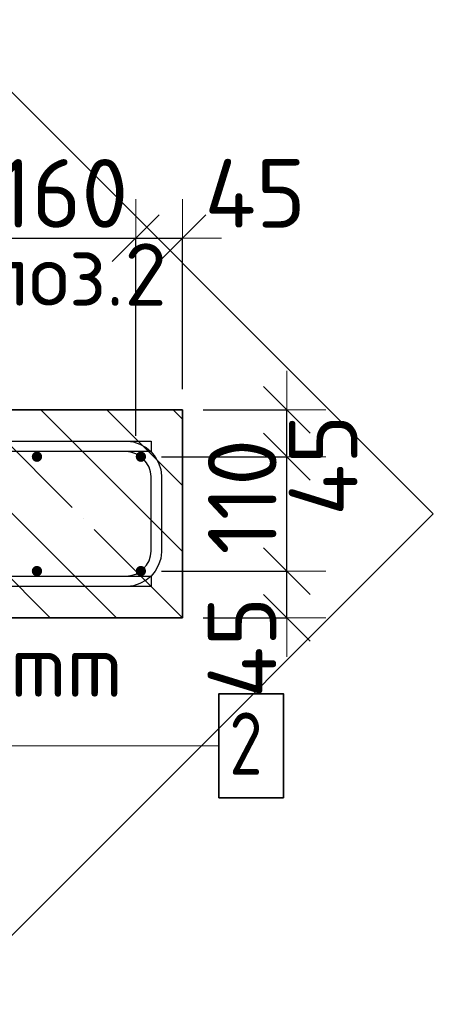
# Model space of a CAD drawing. Header units: millimetres. Extents: x -24871 to 40608, y -2869 to 48080.
# Tile 12 of 119: x -20511 to -20113, y 40583 to 41530. Entities that reach past the tile are written whole.
import ezdxf

# ---------------------------------------------------------------- set-up
doc = ezdxf.new("R2010")
doc.units = ezdxf.units.MM
doc.header["$PDMODE"] = 65
doc.linetypes.add('______11', pattern=[150, 120, -15, 0, -15])
doc.linetypes.add('______5', pattern=[330, 240, -30, 30, -30])
for name, color, linetype, lineweight in [('Standard', 7, 'Continuous', 25), ('Арм.стержн. Арматура края', 96, 'Continuous', 35), ('Арм.стержн. вертикальными 1', 22, 'Continuous', 35), ('Арм.стержн.горизонт. 1', 180, 'Continuous', 35), ('Размерная линия_ общее', 7, 'Continuous', 13)]:
    doc.layers.add(name, color=color, linetype=linetype, lineweight=lineweight)
doc.styles.add('ISOCPEUR', font='ISOCPEUR')
doc.dimstyles.new('DIMSTYLE_11', dxfattribs={"dimtxt": 66, "dimasz": 75, "dimexe": 0, "dimexo": 0, "dimgap": 33, "dimtad": 0, "dimdec": 0, "dimrnd": 5, "dimzin": 12, "dimdsep": 46, "dimtxsty": 'ISOCPEUR', "dimblk1": 'ALL_ML_STRICH', "dimblk2": 'ALL_ML_STRICH', "dimsah": 1, "dimcen": 0, "dimclrd": 7, "dimclre": 256, "dimclrt": 7, "dimadec": 0, "dimazin": 0, "dimtfac": 1, "dimtdec": 0, "dimtix": 1, "dimtmove": 2, "dimatfit": 3, "dimfxl": 0, "dimtvp": 1.2, "dimtzin": 0, "dimlwd": 0, "dimlwe": -3, "dimarcsym": 0})
doc.dimstyles.new('DIMSTYLE_4', dxfattribs={"dimtxt": 66, "dimasz": 75, "dimexe": 0, "dimexo": 0, "dimgap": 33, "dimtad": 2, "dimdec": 0, "dimrnd": 5, "dimzin": 12, "dimdsep": 46, "dimtxsty": 'ISOCPEUR', "dimblk1": 'ALL_ML_STRICH', "dimblk2": 'ALL_ML_STRICH', "dimsah": 1, "dimcen": 0, "dimclrd": 7, "dimclre": 256, "dimclrt": 7, "dimadec": 0, "dimazin": 0, "dimtfac": 1, "dimtdec": 0, "dimtix": 1, "dimtmove": 2, "dimatfit": 3, "dimfxl": 0, "dimtvp": 1.2, "dimtzin": 0, "dimlwd": 0, "dimlwe": -3, "dimarcsym": 0})

# ---------------------------------------------------------------- blocks, each defined once
blk = doc.blocks.new('ALL_ML_STRICH')
at = {"color": 0, "linetype": 'ByBlock', "lineweight": -2}
for p, q in [((0, -0.5), (0, 0.5)), ((-0.3, -0.3), (0.3, 0.3)), ((-1, 0), (0.5, 0))]:
    blk.add_line(p, q, dxfattribs=at)
blk = doc.blocks.new('*D104')
at = {"layer": 'DEFPOINTS', "color": 7, "linetype": 'Continuous', "lineweight": 13, "transparency": 33554687}
for p in [(-20394.37, 40999.71), (-20354.37, 40954.71), (-20253.82, 40954.71)]:
    blk.add_point(p, dxfattribs=at)
at = {"layer": 'Размерная линия_ общее', "color": 253, "linetype": 'Continuous', "lineweight": -2, "true_color": 0xa0a0a0, "transparency": 33554687}
for p, q in [((-20374.37, 40999.71), (-20253.82, 40999.71)), ((-20334.37, 40954.71), (-20253.82, 40954.71))]:
    blk.add_line(p, q, dxfattribs=at)
at = {"layer": 'Размерная линия_ общее', "color": 7, "linetype": 'Continuous', "lineweight": -2, "transparency": 33554687}
blk.add_line((-20253.82, 40954.71), (-20253.82, 40999.71), dxfattribs=at)
at = {"layer": 'Размерная линия_ общее', "color": 7, "linetype": 'Continuous', "lineweight": 13, "transparency": 33554687, "xscale": 75, "yscale": 75, "zscale": 75}
for p, rotation in [((-20253.82, 40999.71), 90), ((-20253.82, 40954.71), 270)]:
    blk.add_blockref('ALL_ML_STRICH', p, dxfattribs=dict(at, rotation=rotation))
at = {"layer": 'Размерная линия_ общее', "color": 7, "linetype": 'Continuous', "lineweight": 13, "transparency": 33554687, "insert": (-20297.05, 40926.25), "char_height": 66, "width": 132, "attachment_point": 5, "rotation": 90, "style": 'ISOCPEUR'}
blk.add_mtext('\\A1;{45}', dxfattribs=at)
blk = doc.blocks.new('*D105')
at = {"layer": 'DEFPOINTS', "color": 7, "linetype": 'Continuous', "lineweight": 13, "transparency": 33554687}
for p in [(-20394.37, 41109.71), (-20394.37, 40999.71), (-20253.82, 40999.71)]:
    blk.add_point(p, dxfattribs=at)
at = {"layer": 'Размерная линия_ общее', "color": 253, "linetype": 'Continuous', "lineweight": -2, "true_color": 0xa0a0a0, "transparency": 33554687}
for p, q in [((-20374.37, 41109.71), (-20253.82, 41109.71)), ((-20374.37, 40999.71), (-20253.82, 40999.71))]:
    blk.add_line(p, q, dxfattribs=at)
at = {"layer": 'Размерная линия_ общее', "color": 7, "linetype": 'Continuous', "lineweight": -2, "transparency": 33554687}
blk.add_line((-20253.82, 40999.71), (-20253.82, 41109.71), dxfattribs=at)
at = {"layer": 'Размерная линия_ общее', "color": 7, "linetype": 'Continuous', "lineweight": 13, "transparency": 33554687, "xscale": 75, "yscale": 75, "zscale": 75}
for p, rotation in [((-20253.82, 41109.71), 90), ((-20253.82, 40999.71), 270)]:
    blk.add_blockref('ALL_ML_STRICH', p, dxfattribs=dict(at, rotation=rotation))
at = {"layer": 'Размерная линия_ общее', "color": 7, "linetype": 'Continuous', "lineweight": 13, "transparency": 33554687, "insert": (-20296.82, 41071.21), "char_height": 66, "width": 198, "attachment_point": 5, "rotation": 90, "style": 'ISOCPEUR'}
blk.add_mtext('\\A1;{110}', dxfattribs=at)
blk = doc.blocks.new('*D106')
at = {"layer": 'DEFPOINTS', "color": 7, "linetype": 'Continuous', "lineweight": 13, "transparency": 33554687}
for p in [(-20354.37, 41154.71), (-20394.37, 41109.71), (-20253.82, 41109.71)]:
    blk.add_point(p, dxfattribs=at)
at = {"layer": 'Размерная линия_ общее', "color": 253, "linetype": 'Continuous', "lineweight": -2, "true_color": 0xa0a0a0, "transparency": 33554687}
for p, q in [((-20334.37, 41154.71), (-20253.82, 41154.71)), ((-20374.37, 41109.71), (-20253.82, 41109.71))]:
    blk.add_line(p, q, dxfattribs=at)
at = {"layer": 'Размерная линия_ общее', "color": 7, "linetype": 'Continuous', "lineweight": -2, "transparency": 33554687}
blk.add_line((-20253.82, 41109.71), (-20253.82, 41154.71), dxfattribs=at)
at = {"layer": 'Размерная линия_ общее', "color": 7, "linetype": 'Continuous', "lineweight": 13, "transparency": 33554687, "xscale": 75, "yscale": 75, "zscale": 75}
for p, rotation in [((-20253.82, 41154.71), 90), ((-20253.82, 41109.71), 270)]:
    blk.add_blockref('ALL_ML_STRICH', p, dxfattribs=dict(at, rotation=rotation))
at = {"layer": 'Размерная линия_ общее', "color": 7, "linetype": 'Continuous', "lineweight": 13, "transparency": 33554687, "insert": (-20218.91, 41101.55), "char_height": 66, "width": 132, "attachment_point": 5, "rotation": 90, "style": 'ISOCPEUR'}
blk.add_mtext('\\A1;{45}', dxfattribs=at)
blk = doc.blocks.new('*D109')
at = {"layer": 'DEFPOINTS', "color": 7, "linetype": 'Continuous', "lineweight": 13, "transparency": 33554687}
for p in [(-20559.37, 41319.98), (-20559.37, 41109.71), (-20399.37, 41109.71)]:
    blk.add_point(p, dxfattribs=at)
at = {"layer": 'Размерная линия_ общее', "color": 253, "linetype": 'Continuous', "lineweight": -2, "true_color": 0xa0a0a0, "transparency": 33554687}
for p, q in [((-20559.37, 41129.71), (-20559.37, 41319.98)), ((-20399.37, 41129.71), (-20399.37, 41319.98))]:
    blk.add_line(p, q, dxfattribs=at)
at = {"layer": 'Размерная линия_ общее', "color": 7, "linetype": 'Continuous', "lineweight": -2, "transparency": 33554687}
blk.add_line((-20559.37, 41319.98), (-20399.37, 41319.98), dxfattribs=at)
at = {"layer": 'Размерная линия_ общее', "color": 7, "linetype": 'Continuous', "lineweight": 13, "transparency": 33554687, "xscale": 75, "yscale": 75, "zscale": 75, "rotation": 180}
blk.add_blockref('ALL_ML_STRICH', (-20559.37, 41319.98), dxfattribs=at)
at = {"layer": 'Размерная линия_ общее', "color": 7, "linetype": 'Continuous', "lineweight": 13, "transparency": 33554687, "xscale": 75, "yscale": 75, "zscale": 75}
blk.add_blockref('ALL_ML_STRICH', (-20399.37, 41319.98), dxfattribs=at)
at = {"layer": 'Размерная линия_ общее', "color": 7, "linetype": 'Continuous', "lineweight": 13, "transparency": 33554687, "insert": (-20469.47, 41362.98), "char_height": 66, "width": 198, "attachment_point": 5, "style": 'ISOCPEUR'}
blk.add_mtext('\\A1;{160}', dxfattribs=at)
blk = doc.blocks.new('*D110')
at = {"layer": 'DEFPOINTS', "color": 7, "linetype": 'Continuous', "lineweight": 13, "transparency": 33554687}
for p in [(-20399.37, 41319.98), (-20354.37, 41154.71), (-20399.37, 41109.71)]:
    blk.add_point(p, dxfattribs=at)
at = {"layer": 'Размерная линия_ общее', "color": 253, "linetype": 'Continuous', "lineweight": -2, "true_color": 0xa0a0a0, "transparency": 33554687}
for p, q in [((-20399.37, 41129.71), (-20399.37, 41319.98)), ((-20354.37, 41174.71), (-20354.37, 41319.98))]:
    blk.add_line(p, q, dxfattribs=at)
at = {"layer": 'Размерная линия_ общее', "color": 7, "linetype": 'Continuous', "lineweight": -2, "transparency": 33554687}
blk.add_line((-20399.37, 41319.98), (-20354.37, 41319.98), dxfattribs=at)
at = {"layer": 'Размерная линия_ общее', "color": 7, "linetype": 'Continuous', "lineweight": 13, "transparency": 33554687, "xscale": 75, "yscale": 75, "zscale": 75, "rotation": 180}
blk.add_blockref('ALL_ML_STRICH', (-20399.37, 41319.98), dxfattribs=at)
at = {"layer": 'Размерная линия_ общее', "color": 7, "linetype": 'Continuous', "lineweight": 13, "transparency": 33554687, "xscale": 75, "yscale": 75, "zscale": 75}
blk.add_blockref('ALL_ML_STRICH', (-20354.37, 41319.98), dxfattribs=at)
at = {"layer": 'Размерная линия_ общее', "color": 7, "linetype": 'Continuous', "lineweight": 13, "transparency": 33554687, "insert": (-20284.37, 41363.06), "char_height": 66, "width": 132, "attachment_point": 5, "style": 'ISOCPEUR'}
blk.add_mtext('\\A1;{45}', dxfattribs=at)

msp = doc.modelspace()

# ---------------------------------------------------------------- hatches: boundary and pattern name
at = {"layer": 'Арм.стержн. вертикальными 1', "linetype": 'Continuous', "lineweight": 50, "transparency": 33554687}
for points in [[(-20490.83, 41113.24), (-20492.46, 41114.33), (-20494.37, 41114.71), (-20496.28, 41114.33), (-20497.9, 41113.24), (-20498.99, 41111.62), (-20499.37, 41109.71), (-20498.99, 41107.8), (-20497.9, 41106.17), (-20496.28, 41105.09), (-20494.37, 41104.71), (-20492.46, 41105.09), (-20490.83, 41106.17), (-20489.75, 41107.8), (-20489.37, 41109.71), (-20489.75, 41111.62)], [(-20390.83, 41113.24), (-20392.46, 41114.33), (-20394.37, 41114.71), (-20396.28, 41114.33), (-20397.9, 41113.24), (-20398.99, 41111.62), (-20399.37, 41109.71), (-20398.99, 41107.8), (-20397.9, 41106.17), (-20396.28, 41105.09), (-20394.37, 41104.71), (-20392.46, 41105.09), (-20390.83, 41106.17), (-20389.75, 41107.8), (-20389.37, 41109.71), (-20389.75, 41111.62)], [(-20490.83, 41003.24), (-20492.46, 41004.33), (-20494.37, 41004.71), (-20496.28, 41004.33), (-20497.9, 41003.24), (-20498.99, 41001.62), (-20499.37, 40999.71), (-20498.99, 40997.8), (-20497.9, 40996.17), (-20496.28, 40995.09), (-20494.37, 40994.71), (-20492.46, 40995.09), (-20490.83, 40996.17), (-20489.75, 40997.8), (-20489.37, 40999.71), (-20489.75, 41001.62)], [(-20390.83, 41003.24), (-20392.46, 41004.33), (-20394.37, 41004.71), (-20396.28, 41004.33), (-20397.9, 41003.24), (-20398.99, 41001.62), (-20399.37, 40999.71), (-20398.99, 40997.8), (-20397.9, 40996.17), (-20396.28, 40995.09), (-20394.37, 40994.71), (-20392.46, 40995.09), (-20390.83, 40996.17), (-20389.75, 40997.8), (-20389.37, 40999.71), (-20389.75, 41001.62)]]:
    msp.add_hatch(color=4, dxfattribs=at).paths.add_polyline_path(points)

# ---------------------------------------------------------------- linework, layer by layer
at = {"layer": 'Standard', "color": 7, "linetype": 'Continuous', "lineweight": 35, "transparency": 33554687}
for p, q in [((-20354.37, 41154.71), (-21804.37, 41154.71)), ((-20354.37, 40954.71), (-20354.37, 41154.71)), ((-21804.37, 40954.71), (-20354.37, 40954.71))]:
    msp.add_line(p, q, dxfattribs=at)
at = {"layer": 'Standard', "color": 253, "linetype": '______11', "lineweight": -3, "true_color": 0xababab, "transparency": 33554687}
for p, q in [((-20481.6, 40954.71), (-20681.6, 41154.71)), ((-20354.37, 40954.76), (-20554.32, 41154.71)), ((-20354.37, 41082.04), (-20427.04, 41154.71))]:
    msp.add_line(p, q, dxfattribs=at)
at = {"layer": 'Standard', "color": 253, "linetype": '______5', "lineweight": -3, "true_color": 0xababab, "transparency": 33554687}
for p, q in [((-20417.96, 40954.71), (-20617.96, 41154.71)), ((-20354.37, 41018.4), (-20490.68, 41154.71)), ((-20354.37, 41145.68), (-20363.4, 41154.71))]:
    msp.add_line(p, q, dxfattribs=at)
at = {"layer": 'Standard', "color": 7, "linetype": 'Continuous', "lineweight": 25, "transparency": 33554687}
msp.add_lwpolyline([(-21079.37, 40088.29), (-20112.95, 41054.71), (-21079.37, 42021.13), (-22045.79, 41054.71), (-21079.37, 40088.29)], dxfattribs=at)
at = {"layer": 'Арм.стержн. Арматура края', "color": 4, "linetype": 'Continuous', "lineweight": 25, "transparency": 33554687}
for points in [[(-20874.37, 41124.71), (-20407.72, 41124.71), (-20401.61, 41123.86), (-20395.26, 41121.77), (-20389.42, 41118.49), (-20384.61, 41114.47), (-20380.58, 41109.66), (-20377.31, 41103.81), (-20375.22, 41097.46), (-20374.37, 41091.36), (-20374.37, 41018.06), (-20375.22, 41011.95), (-20377.31, 41005.6), (-20380.58, 40999.76), (-20384.61, 40994.95), (-20389.42, 40990.92), (-20395.26, 40987.65), (-20401.61, 40985.56), (-20407.72, 40984.71), (-20874.37, 40984.71)], [(-20874.37, 41124.71), (-20407.72, 41124.71), (-20401.61, 41123.86), (-20395.26, 41121.77), (-20389.42, 41118.49), (-20384.61, 41114.47), (-20380.58, 41109.66), (-20377.31, 41103.81), (-20375.22, 41097.46), (-20374.37, 41091.36), (-20374.37, 41018.06), (-20375.22, 41011.95), (-20377.31, 41005.6), (-20380.58, 40999.76), (-20384.61, 40994.95), (-20389.42, 40990.92), (-20395.26, 40987.65), (-20401.61, 40985.56), (-20407.72, 40984.71), (-20874.37, 40984.71)], [(-20874.37, 41124.71), (-20407.72, 41124.71), (-20401.61, 41123.86), (-20395.26, 41121.77), (-20389.42, 41118.49), (-20384.61, 41114.47), (-20380.58, 41109.66), (-20377.31, 41103.81), (-20375.22, 41097.46), (-20374.37, 41091.36), (-20374.37, 41018.06), (-20375.22, 41011.95), (-20377.31, 41005.6), (-20380.58, 40999.76), (-20384.61, 40994.95), (-20389.42, 40990.92), (-20395.26, 40987.65), (-20401.61, 40985.56), (-20407.72, 40984.71), (-20874.37, 40984.71)], [(-20874.37, 41124.71), (-20407.72, 41124.71), (-20401.61, 41123.86), (-20395.26, 41121.77), (-20389.42, 41118.49), (-20384.61, 41114.47), (-20380.58, 41109.66), (-20377.31, 41103.81), (-20375.22, 41097.46), (-20374.37, 41091.36), (-20374.37, 41018.06), (-20375.22, 41011.95), (-20377.31, 41005.6), (-20380.58, 40999.76), (-20384.61, 40994.95), (-20389.42, 40990.92), (-20395.26, 40987.65), (-20401.61, 40985.56), (-20407.72, 40984.71), (-20874.37, 40984.71)], [(-20874.37, 41124.71), (-20407.72, 41124.71), (-20401.61, 41123.86), (-20395.26, 41121.77), (-20389.42, 41118.49), (-20384.61, 41114.47), (-20380.58, 41109.66), (-20377.31, 41103.81), (-20375.22, 41097.46), (-20374.37, 41091.36), (-20374.37, 41018.06), (-20375.22, 41011.95), (-20377.31, 41005.6), (-20380.58, 40999.76), (-20384.61, 40994.95), (-20389.42, 40990.92), (-20395.26, 40987.65), (-20401.61, 40985.56), (-20407.72, 40984.71), (-20874.37, 40984.71)], [(-20874.37, 40994.71), (-20408.41, 40994.71), (-20403.89, 40995.34), (-20399.31, 40996.85), (-20395.12, 40999.2), (-20391.71, 41002.05), (-20388.86, 41005.46), (-20386.51, 41009.65), (-20385, 41014.23), (-20384.37, 41018.75), (-20384.37, 41090.67), (-20385, 41095.19), (-20386.51, 41099.77), (-20388.86, 41103.96), (-20391.71, 41107.37), (-20395.12, 41110.22), (-20399.31, 41112.57), (-20403.89, 41114.08), (-20408.41, 41114.71), (-20874.37, 41114.71)], [(-20874.37, 40994.71), (-20408.41, 40994.71), (-20403.89, 40995.34), (-20399.31, 40996.85), (-20395.12, 40999.2), (-20391.71, 41002.05), (-20388.86, 41005.46), (-20386.51, 41009.65), (-20385, 41014.23), (-20384.37, 41018.75), (-20384.37, 41090.67), (-20385, 41095.19), (-20386.51, 41099.77), (-20388.86, 41103.96), (-20391.71, 41107.37), (-20395.12, 41110.22), (-20399.31, 41112.57), (-20403.89, 41114.08), (-20408.41, 41114.71), (-20874.37, 41114.71)], [(-20874.37, 40994.71), (-20408.41, 40994.71), (-20403.89, 40995.34), (-20399.31, 40996.85), (-20395.12, 40999.2), (-20391.71, 41002.05), (-20388.86, 41005.46), (-20386.51, 41009.65), (-20385, 41014.23), (-20384.37, 41018.75), (-20384.37, 41090.67), (-20385, 41095.19), (-20386.51, 41099.77), (-20388.86, 41103.96), (-20391.71, 41107.37), (-20395.12, 41110.22), (-20399.31, 41112.57), (-20403.89, 41114.08), (-20408.41, 41114.71), (-20874.37, 41114.71)], [(-20874.37, 40994.71), (-20408.41, 40994.71), (-20403.89, 40995.34), (-20399.31, 40996.85), (-20395.12, 40999.2), (-20391.71, 41002.05), (-20388.86, 41005.46), (-20386.51, 41009.65), (-20385, 41014.23), (-20384.37, 41018.75), (-20384.37, 41090.67), (-20385, 41095.19), (-20386.51, 41099.77), (-20388.86, 41103.96), (-20391.71, 41107.37), (-20395.12, 41110.22), (-20399.31, 41112.57), (-20403.89, 41114.08), (-20408.41, 41114.71), (-20874.37, 41114.71)], [(-20874.37, 40994.71), (-20408.41, 40994.71), (-20403.89, 40995.34), (-20399.31, 40996.85), (-20395.12, 40999.2), (-20391.71, 41002.05), (-20388.86, 41005.46), (-20386.51, 41009.65), (-20385, 41014.23), (-20384.37, 41018.75), (-20384.37, 41090.67), (-20385, 41095.19), (-20386.51, 41099.77), (-20388.86, 41103.96), (-20391.71, 41107.37), (-20395.12, 41110.22), (-20399.31, 41112.57), (-20403.89, 41114.08), (-20408.41, 41114.71), (-20874.37, 41114.71)]]:
    msp.add_lwpolyline(points, dxfattribs=at)
at = {"layer": 'Арм.стержн. вертикальными 1', "color": 7, "linetype": 'Continuous', "lineweight": 13, "transparency": 33554687}
msp.add_line((-20735.27, 40831.73), (-20319.27, 40831.73), dxfattribs=at)
at = {"layer": 'Арм.стержн. вертикальными 1', "color": 7, "linetype": 'Continuous', "lineweight": 35, "transparency": 33554687}
msp.add_lwpolyline([(-20319.27, 40781.73), (-20257.27, 40781.73), (-20257.27, 40881.73), (-20319.27, 40881.73), (-20319.27, 40781.73)], dxfattribs=at)
at = {"layer": 'Арм.стержн.горизонт. 1', "color": 52, "linetype": 'Continuous', "lineweight": 25, "transparency": 33554687}
for p, q in [((-20354.37, 41154.71), (-20354.37, 41154.71)), ((-20354.37, 40954.71), (-20354.37, 40954.71))]:
    msp.add_line(p, q, dxfattribs=at)
at = {"layer": 'Арм.стержн.горизонт. 1', "color": 4, "linetype": 'Continuous', "lineweight": 25, "transparency": 33554687}
for points in [[(-21774.37, 41124.71), (-20384.37, 41124.71), (-20384.37, 41114.71), (-21774.37, 41114.71), (-21774.37, 41124.71)], [(-21774.37, 41124.71), (-20384.37, 41124.71), (-20384.37, 41114.71), (-21774.37, 41114.71), (-21774.37, 41124.71)], [(-21774.37, 41124.71), (-20384.37, 41124.71), (-20384.37, 41114.71), (-21774.37, 41114.71), (-21774.37, 41124.71)], [(-21774.37, 41124.71), (-20384.37, 41124.71), (-20384.37, 41114.71), (-21774.37, 41114.71), (-21774.37, 41124.71)], [(-21774.37, 41124.71), (-20384.37, 41124.71), (-20384.37, 41114.71), (-21774.37, 41114.71), (-21774.37, 41124.71)], [(-21774.37, 40994.71), (-20384.37, 40994.71), (-20384.37, 40984.71), (-21774.37, 40984.71), (-21774.37, 40994.71)], [(-21774.37, 40994.71), (-20384.37, 40994.71), (-20384.37, 40984.71), (-21774.37, 40984.71), (-21774.37, 40994.71)], [(-21774.37, 40994.71), (-20384.37, 40994.71), (-20384.37, 40984.71), (-21774.37, 40984.71), (-21774.37, 40994.71)], [(-21774.37, 40994.71), (-20384.37, 40994.71), (-20384.37, 40984.71), (-21774.37, 40984.71), (-21774.37, 40994.71)], [(-21774.37, 40994.71), (-20384.37, 40994.71), (-20384.37, 40984.71), (-21774.37, 40984.71), (-21774.37, 40994.71)]]:
    msp.add_lwpolyline(points, dxfattribs=at)

# ---------------------------------------------------------------- texts
at = {"layer": 'Standard', "color": 7, "linetype": 'Continuous', "lineweight": 18, "transparency": 33554687, "insert": (-20548.47, 41284.88), "char_height": 60, "width": 211.1538, "attachment_point": 4, "style": 'ISOCPEUR'}
msp.add_mtext('\\A1;{\\fISOCPEUR|i0|b0;\\H60.000000;\\W1.000000;\\C7;поз.2}\\P', dxfattribs=at)
at = {"layer": 'Арм.стержн. вертикальными 1', "color": 7, "linetype": 'Continuous', "lineweight": 25, "transparency": 33554687, "char_height": 60, "attachment_point": 7, "style": 'ISOCPEUR'}
for s, insert, width in [('\\W0.96;ø10 L=4200mm ', (-20913.27, 40878.73), 592.5298), ('\\W0.78;2', (-20309.27, 40803.73), 65.2814)]:
    msp.add_mtext(s, dxfattribs=dict(at, insert=insert, width=width))

# ---------------------------------------------------------------- dimensions: what is measured, and where the dimension line sits
at = {"layer": 'Размерная линия_ общее', "color": 7, "linetype": 'Continuous', "lineweight": 13, "transparency": 33554687}
for base, p1, p2, picture, middle in [((-20399.37, 41319.98), (-20559.37, 41129.71), (-20399.37, 41129.71), '*D109', (-20469.47, 41362.98)), ((-20354.37, 41319.98), (-20399.37, 41129.71), (-20354.37, 41174.71), '*D110', (-20284.37, 41363.06))]:
    dim = msp.add_linear_dim(base=base, p1=p1, p2=p2, dimstyle='DIMSTYLE_4', override={"dimpost": '<>', "dimclrd": 7, "dimclre": 253, "dimclrt": 7, "dimlwd": 0, "dimlwe": 65533}, dxfattribs=at)
    dim.commit()
    dim.dimension.update_dxf_attribs({"geometry": picture, "text_midpoint": middle, "dimtype": 160})
for base, p1, p2, dimstyle, picture, middle in [((-20253.82, 41154.71), (-20374.37, 41109.71), (-20334.37, 41154.71), 'DIMSTYLE_11', '*D106', (-20218.91, 41101.55)), ((-20253.82, 41109.71), (-20374.37, 40999.71), (-20374.37, 41109.71), 'DIMSTYLE_4', '*D105', (-20296.82, 41071.21)), ((-20253.82, 40999.71), (-20334.37, 40954.71), (-20374.37, 40999.71), 'DIMSTYLE_4', '*D104', (-20297.05, 40926.25))]:
    dim = msp.add_linear_dim(base=base, p1=p1, p2=p2, angle=90, dimstyle=dimstyle, override={"dimpost": '<>', "dimclrd": 7, "dimclre": 253, "dimclrt": 7, "dimlwd": 0, "dimlwe": 65533}, dxfattribs=at)
    dim.commit()
    dim.dimension.update_dxf_attribs({"geometry": picture, "text_midpoint": middle, "dimtype": 160})

doc.saveas('drawing.dxf')
